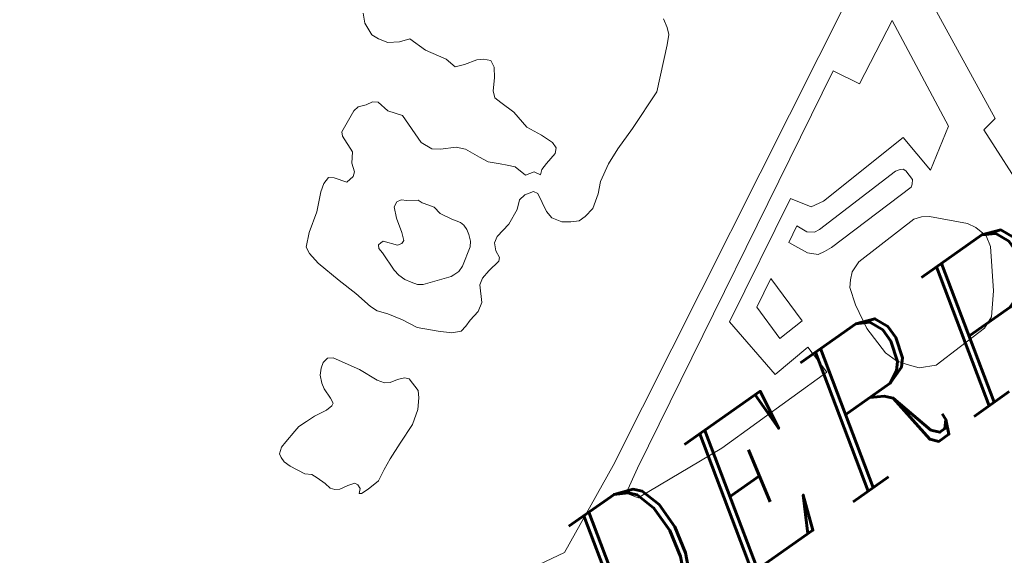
# Model space of a CAD drawing. Header units: metres. Extents: x 149090 to 149776, y 485756 to 486362.
# Tile 36 of 82: x 149568.66 to 149576.88, y 486309.95 to 486314.42. Entities that reach past the tile are written whole.
import ezdxf

# ---------------------------------------------------------------- set-up
doc = ezdxf.new("R2010")
doc.units = ezdxf.units.M
doc.header["$MEASUREMENT"] = 0
for name, color, linetype, lineweight in [('WVB-alg-onderhoek', 7, 'Continuous', 30), ('WVB-pen-brm-dik 018', 6, 'Continuous', 13), ('WVB-raster-60%', 253, 'Continuous', 30), ('WVB-tekst-dik 035', 1, 'Continuous', 40)]:
    doc.layers.add(name, color=color, linetype=linetype, lineweight=lineweight)
doc.styles.add('1 200   cursief   0.18', font='ITALICS.shx', dxfattribs={"height": 0.36})

# ---------------------------------------------------------------- blocks, each defined once
blk = doc.blocks.new('INZET')
at = {"layer": 'WVB-pen-brm-dik 018'}
for p, q in [((-0.098532, -0.029618), (-0.098608, -0.029765)), ((-0.098532, -0.029618), (-0.098608, -0.029765)), ((-0.098608, -0.029765), (-0.098623, -0.029994)), ((-0.098608, -0.029765), (-0.098623, -0.029994)), ((-0.098623, -0.029994), (-0.09857, -0.030111)), ((-0.098623, -0.029994), (-0.09857, -0.030111)), ((-0.09857, -0.030111), (-0.098479, -0.030251)), ((-0.09857, -0.030111), (-0.098479, -0.030251)), ((-0.098479, -0.030251), (-0.098312, -0.030354)), ((-0.098479, -0.030251), (-0.098312, -0.030354)), ((-0.098312, -0.030354), (-0.098145, -0.030413)), ((-0.098312, -0.030354), (-0.098145, -0.030413)), ((-0.098145, -0.030413), (-0.098039, -0.030722)), ((-0.098145, -0.030413), (-0.098039, -0.030722)), ((-0.098039, -0.030722), (-0.097842, -0.031039)), ((-0.098039, -0.030722), (-0.097842, -0.031039)), ((-0.0996, -0.030857), (-0.099964, -0.031026)), ((-0.0996, -0.030857), (-0.099964, -0.031026)), ((-0.099501, -0.030842), (-0.0996, -0.030857)), ((-0.099501, -0.030842), (-0.0996, -0.030857)), ((-0.099372, -0.030894), (-0.099501, -0.030842)), ((-0.099372, -0.030894), (-0.099501, -0.030842)), ((-0.099964, -0.031026), (-0.099995, -0.031093)), ((-0.099964, -0.031026), (-0.099995, -0.031093)), ((-0.099259, -0.030916), (-0.099372, -0.030894)), ((-0.099259, -0.030916), (-0.099372, -0.030894)), ((-0.099183, -0.030975), (-0.099259, -0.030916)), ((-0.099183, -0.030975), (-0.099259, -0.030916)), ((-0.099137, -0.031181), (-0.099183, -0.030975)), ((-0.099137, -0.031181), (-0.099183, -0.030975)), ((-0.097842, -0.031039), (-0.097796, -0.03123)), ((-0.097842, -0.031039), (-0.097796, -0.03123)), ((-0.099995, -0.031093), (-0.10001, -0.031402)), ((-0.099995, -0.031093), (-0.10001, -0.031402)), ((-0.098978, -0.031387), (-0.099137, -0.031181)), ((-0.098978, -0.031387), (-0.099137, -0.031181)), ((-0.097796, -0.03123), (-0.097644, -0.031289)), ((-0.097796, -0.03123), (-0.097644, -0.031289)), ((-0.097644, -0.031289), (-0.097432, -0.031341)), ((-0.097644, -0.031289), (-0.097432, -0.031341)), ((-0.097432, -0.031341), (-0.097333, -0.0314)), ((-0.097432, -0.031341), (-0.097333, -0.0314)), ((-0.100587, -0.03152), (-0.100708, -0.031556)), ((-0.100587, -0.03152), (-0.100708, -0.031556)), ((-0.100511, -0.031579), (-0.100587, -0.03152)), ((-0.100511, -0.031579), (-0.100587, -0.03152)), ((-0.10001, -0.031402), (-0.100131, -0.031549)), ((-0.10001, -0.031402), (-0.100131, -0.031549)), ((-0.098985, -0.031939), (-0.098978, -0.031387)), ((-0.098985, -0.031939), (-0.098978, -0.031387)), ((-0.097333, -0.0314), (-0.09725, -0.031488)), ((-0.097333, -0.0314), (-0.09725, -0.031488)), ((-0.09725, -0.031488), (-0.097265, -0.031613)), ((-0.09725, -0.031488), (-0.097265, -0.031613)), ((-0.10083, -0.031645), (-0.101073, -0.03188)), ((-0.10083, -0.031645), (-0.101073, -0.03188)), ((-0.100708, -0.031556), (-0.10083, -0.031645)), ((-0.100708, -0.031556), (-0.10083, -0.031645)), ((-0.100382, -0.031763), (-0.100511, -0.031579)), ((-0.100382, -0.031763), (-0.100511, -0.031579)), ((-0.100177, -0.031696), (-0.100238, -0.031748)), ((-0.100177, -0.031696), (-0.100238, -0.031748)), ((-0.100131, -0.031549), (-0.100177, -0.031696)), ((-0.100131, -0.031549), (-0.100177, -0.031696)), ((-0.097265, -0.031613), (-0.097363, -0.03176)), ((-0.097265, -0.031613), (-0.097363, -0.03176)), ((-0.100238, -0.031748), (-0.100382, -0.031763)), ((-0.100238, -0.031748), (-0.100382, -0.031763)), ((-0.097363, -0.03176), (-0.097506, -0.031926)), ((-0.097363, -0.03176), (-0.097506, -0.031926)), ((-0.101073, -0.03188), (-0.101376, -0.032087)), ((-0.101073, -0.03188), (-0.101376, -0.032087)), ((-0.098902, -0.032123), (-0.098985, -0.031939)), ((-0.098902, -0.032123), (-0.098985, -0.031939)), ((-0.097506, -0.031926), (-0.097552, -0.032037)), ((-0.097506, -0.031926), (-0.097552, -0.032037)), ((-0.097552, -0.032037), (-0.097514, -0.032155)), ((-0.097552, -0.032037), (-0.097514, -0.032155)), ((-0.101376, -0.032087), (-0.101558, -0.032256)), ((-0.101376, -0.032087), (-0.101558, -0.032256)), ((-0.098788, -0.032212), (-0.098902, -0.032123)), ((-0.098788, -0.032212), (-0.098902, -0.032123)), ((-0.097514, -0.032155), (-0.09743, -0.032412)), ((-0.097514, -0.032155), (-0.09743, -0.032412)), ((-0.101558, -0.032256), (-0.101573, -0.032374)), ((-0.101558, -0.032256), (-0.101573, -0.032374)), ((-0.098553, -0.032337), (-0.098788, -0.032212)), ((-0.098553, -0.032337), (-0.098788, -0.032212)), ((-0.098446, -0.032455), (-0.098553, -0.032337)), ((-0.098446, -0.032455), (-0.098553, -0.032337)), ((-0.101573, -0.032374), (-0.101551, -0.032587)), ((-0.101573, -0.032374), (-0.101551, -0.032587)), ((-0.09989, -0.032511), (-0.099975, -0.032553)), ((-0.09989, -0.032511), (-0.099975, -0.032553)), ((-0.09981, -0.032525), (-0.09989, -0.032511)), ((-0.09981, -0.032525), (-0.09989, -0.032511)), ((-0.099739, -0.032589), (-0.09981, -0.032525)), ((-0.099739, -0.032589), (-0.09981, -0.032525)), ((-0.098333, -0.032698), (-0.098446, -0.032455)), ((-0.098333, -0.032698), (-0.098446, -0.032455)), ((-0.09743, -0.032412), (-0.0974, -0.032744)), ((-0.09743, -0.032412), (-0.0974, -0.032744)), ((-0.101551, -0.032587), (-0.101429, -0.033029)), ((-0.101551, -0.032587), (-0.101429, -0.033029)), ((-0.099975, -0.032553), (-0.10005, -0.032727)), ((-0.099975, -0.032553), (-0.10005, -0.032727)), ((-0.099578, -0.032694), (-0.099739, -0.032589)), ((-0.099578, -0.032694), (-0.099739, -0.032589)), ((-0.09955, -0.032768), (-0.099578, -0.032694)), ((-0.09955, -0.032768), (-0.099578, -0.032694)), ((-0.094526, -0.032735), (-0.094488, -0.03258)), ((-0.094526, -0.032735), (-0.094488, -0.03258)), ((-0.10005, -0.032727), (-0.100112, -0.032978)), ((-0.10005, -0.032727), (-0.100112, -0.032978)), ((-0.099484, -0.032864), (-0.09955, -0.032768)), ((-0.099484, -0.032864), (-0.09955, -0.032768)), ((-0.098257, -0.032845), (-0.098333, -0.032698)), ((-0.098257, -0.032845), (-0.098333, -0.032698)), ((-0.098113, -0.032985), (-0.098257, -0.032845)), ((-0.098113, -0.032985), (-0.098257, -0.032845)), ((-0.0974, -0.032744), (-0.097271, -0.032994)), ((-0.0974, -0.032744), (-0.097271, -0.032994)), ((-0.094693, -0.032971), (-0.094572, -0.032845)), ((-0.094693, -0.032971), (-0.094572, -0.032845)), ((-0.094572, -0.032845), (-0.094526, -0.032735)), ((-0.094572, -0.032845), (-0.094526, -0.032735)), ((-0.100551, -0.032923), (-0.100579, -0.032974)), ((-0.100551, -0.032923), (-0.100579, -0.032974)), ((-0.100579, -0.032974), (-0.100575, -0.03307)), ((-0.100579, -0.032974), (-0.100575, -0.03307)), ((-0.100499, -0.032914), (-0.100551, -0.032923)), ((-0.100499, -0.032914), (-0.100551, -0.032923)), ((-0.100452, -0.032919), (-0.100499, -0.032914)), ((-0.100452, -0.032919), (-0.100499, -0.032914)), ((-0.100296, -0.033107), (-0.100452, -0.032919)), ((-0.100296, -0.033107), (-0.100452, -0.032919)), ((-0.100112, -0.032978), (-0.100164, -0.033107)), ((-0.100112, -0.032978), (-0.100164, -0.033107)), ((-0.099432, -0.032942), (-0.099484, -0.032864)), ((-0.099432, -0.032942), (-0.099484, -0.032864)), ((-0.099408, -0.033088), (-0.099432, -0.032942)), ((-0.099408, -0.033088), (-0.099432, -0.032942)), ((-0.09803, -0.033075), (-0.098113, -0.032985)), ((-0.09803, -0.033075), (-0.098113, -0.032985)), ((-0.097271, -0.032994), (-0.097195, -0.0332)), ((-0.097271, -0.032994), (-0.097195, -0.0332)), ((-0.095285, -0.033508), (-0.094693, -0.032971)), ((-0.095285, -0.033508), (-0.094693, -0.032971)), ((-0.101429, -0.033029), (-0.101331, -0.033367)), ((-0.101429, -0.033029), (-0.101331, -0.033367)), ((-0.100575, -0.03307), (-0.100579, -0.033418)), ((-0.100575, -0.03307), (-0.100579, -0.033418)), ((-0.10022, -0.033125), (-0.100296, -0.033107)), ((-0.10022, -0.033125), (-0.100296, -0.033107)), ((-0.100164, -0.033107), (-0.10022, -0.033125)), ((-0.100164, -0.033107), (-0.10022, -0.033125)), ((-0.099304, -0.033276), (-0.099408, -0.033088)), ((-0.099304, -0.033276), (-0.099408, -0.033088)), ((-0.097939, -0.033171), (-0.09803, -0.033075)), ((-0.097939, -0.033171), (-0.09803, -0.033075)), ((-0.097875, -0.033387), (-0.097939, -0.033171)), ((-0.097875, -0.033387), (-0.097939, -0.033171)), ((-0.099473, -0.038184), (-0.090338, -0.033308)), ((-0.090338, -0.033308), (-0.099473, -0.038184)), ((-0.099215, -0.033404), (-0.099304, -0.033276)), ((-0.099215, -0.033404), (-0.099304, -0.033276)), ((-0.097195, -0.03331), (-0.097263, -0.033377)), ((-0.097195, -0.03331), (-0.097263, -0.033377)), ((-0.097195, -0.0332), (-0.097195, -0.03331)), ((-0.097195, -0.0332), (-0.097195, -0.03331)), ((-0.101331, -0.033367), (-0.101255, -0.033684)), ((-0.101331, -0.033367), (-0.101255, -0.033684)), ((-0.100579, -0.033418), (-0.100565, -0.033533)), ((-0.100579, -0.033418), (-0.100565, -0.033533)), ((-0.099196, -0.033473), (-0.099215, -0.033404)), ((-0.099196, -0.033473), (-0.099215, -0.033404)), ((-0.099196, -0.03356), (-0.099196, -0.033473)), ((-0.099196, -0.03356), (-0.099196, -0.033473)), ((-0.097727, -0.033423), (-0.097875, -0.033387)), ((-0.097727, -0.033423), (-0.097875, -0.033387)), ((-0.097669, -0.033524), (-0.097727, -0.033423)), ((-0.097669, -0.033524), (-0.097727, -0.033423)), ((-0.097597, -0.033465), (-0.097669, -0.033524)), ((-0.097597, -0.033465), (-0.097669, -0.033524)), ((-0.097476, -0.033428), (-0.097597, -0.033465)), ((-0.097476, -0.033428), (-0.097597, -0.033465)), ((-0.097263, -0.033377), (-0.097476, -0.033428)), ((-0.097263, -0.033377), (-0.097476, -0.033428)), ((-0.095968, -0.03378), (-0.095285, -0.033508)), ((-0.095968, -0.03378), (-0.095285, -0.033508)), ((-0.100565, -0.033533), (-0.100523, -0.033647)), ((-0.100565, -0.033533), (-0.100523, -0.033647)), ((-0.100523, -0.033647), (-0.100466, -0.033743)), ((-0.100523, -0.033647), (-0.100466, -0.033743)), ((-0.099262, -0.033757), (-0.099219, -0.033652)), ((-0.099262, -0.033757), (-0.099219, -0.033652)), ((-0.099219, -0.033652), (-0.099196, -0.03356)), ((-0.099219, -0.033652), (-0.099196, -0.03356)), ((-0.098317, -0.033772), (-0.098196, -0.033662)), ((-0.098317, -0.033772), (-0.098196, -0.033662)), ((-0.098196, -0.033662), (-0.098075, -0.033647)), ((-0.098196, -0.033662), (-0.098075, -0.033647)), ((-0.098075, -0.033647), (-0.097923, -0.033684)), ((-0.098075, -0.033647), (-0.097923, -0.033684)), ((-0.101255, -0.033684), (-0.101202, -0.033809)), ((-0.101255, -0.033684), (-0.101202, -0.033809)), ((-0.101202, -0.033809), (-0.101088, -0.033949)), ((-0.101202, -0.033809), (-0.101088, -0.033949)), ((-0.100466, -0.033743), (-0.1004, -0.033835)), ((-0.100466, -0.033743), (-0.1004, -0.033835)), ((-0.1004, -0.033835), (-0.10032, -0.03389)), ((-0.1004, -0.033835), (-0.10032, -0.03389)), ((-0.099611, -0.034018), (-0.099319, -0.03383)), ((-0.099611, -0.034018), (-0.099319, -0.03383)), ((-0.099319, -0.03383), (-0.099262, -0.033757)), ((-0.099319, -0.03383), (-0.099262, -0.033757)), ((-0.098576, -0.03389), (-0.098317, -0.033772)), ((-0.098576, -0.03389), (-0.098317, -0.033772)), ((-0.097885, -0.03375), (-0.097938, -0.034082)), ((-0.097885, -0.03375), (-0.097938, -0.034082)), ((-0.097923, -0.033684), (-0.097885, -0.03375)), ((-0.097923, -0.033684), (-0.097885, -0.03375)), ((-0.096363, -0.033913), (-0.095968, -0.03378)), ((-0.096363, -0.033913), (-0.095968, -0.03378)), ((-0.102437, -0.033993), (-0.102518, -0.034048)), ((-0.102437, -0.033993), (-0.102518, -0.034048)), ((-0.102334, -0.033976), (-0.102437, -0.033993)), ((-0.102334, -0.033976), (-0.102437, -0.033993)), ((-0.102253, -0.034026), (-0.102334, -0.033976)), ((-0.102253, -0.034026), (-0.102334, -0.033976)), ((-0.101088, -0.033949), (-0.100944, -0.034177)), ((-0.101088, -0.033949), (-0.100944, -0.034177)), ((-0.10032, -0.03389), (-0.099866, -0.03405)), ((-0.10032, -0.03389), (-0.099866, -0.03405)), ((-0.099008, -0.034133), (-0.098947, -0.034008)), ((-0.099008, -0.034133), (-0.098947, -0.034008)), ((-0.098947, -0.034008), (-0.098856, -0.033949)), ((-0.098947, -0.034008), (-0.098856, -0.033949)), ((-0.098856, -0.033949), (-0.098576, -0.03389)), ((-0.098856, -0.033949), (-0.098576, -0.03389)), ((-0.096636, -0.034031), (-0.096363, -0.033913)), ((-0.096636, -0.034031), (-0.096363, -0.033913)), ((-0.102599, -0.034138), (-0.102656, -0.034261)), ((-0.102599, -0.034138), (-0.102656, -0.034261)), ((-0.102518, -0.034048), (-0.102599, -0.034138)), ((-0.102518, -0.034048), (-0.102599, -0.034138)), ((-0.102011, -0.034439), (-0.102253, -0.034026)), ((-0.102011, -0.034439), (-0.102253, -0.034026)), ((-0.099866, -0.03405), (-0.09981, -0.034055)), ((-0.099866, -0.03405), (-0.09981, -0.034055)), ((-0.09981, -0.034055), (-0.09971, -0.034055)), ((-0.09981, -0.034055), (-0.09971, -0.034055)), ((-0.09971, -0.034055), (-0.099611, -0.034018)), ((-0.09971, -0.034055), (-0.099611, -0.034018)), ((-0.099023, -0.034258), (-0.099008, -0.034133)), ((-0.099023, -0.034258), (-0.099008, -0.034133)), ((-0.097938, -0.034082), (-0.09793, -0.034221)), ((-0.097938, -0.034082), (-0.09793, -0.034221)), ((-0.096913, -0.034192), (-0.096636, -0.034031)), ((-0.096913, -0.034192), (-0.096636, -0.034031)), ((-0.090584, -0.034095), (-0.090928, -0.03713)), ((-0.090928, -0.03713), (-0.090584, -0.034095)), ((-0.102656, -0.034261), (-0.102673, -0.034361)), ((-0.102656, -0.034261), (-0.102673, -0.034361)), ((-0.100944, -0.034177), (-0.100822, -0.03442)), ((-0.100944, -0.034177), (-0.100822, -0.03442)), ((-0.099456, -0.034376), (-0.099297, -0.034339)), ((-0.099456, -0.034376), (-0.099297, -0.034339)), ((-0.099297, -0.034339), (-0.099069, -0.034302)), ((-0.099297, -0.034339), (-0.099069, -0.034302)), ((-0.099069, -0.034302), (-0.099023, -0.034258)), ((-0.099069, -0.034302), (-0.099023, -0.034258)), ((-0.09793, -0.034221), (-0.097832, -0.034369)), ((-0.09793, -0.034221), (-0.097832, -0.034369)), ((-0.097278, -0.034486), (-0.097065, -0.034339)), ((-0.097278, -0.034486), (-0.097065, -0.034339)), ((-0.097065, -0.034339), (-0.096913, -0.034192)), ((-0.097065, -0.034339), (-0.096913, -0.034192)), ((-0.102673, -0.034361), (-0.102679, -0.034551)), ((-0.102673, -0.034361), (-0.102679, -0.034551)), ((-0.101867, -0.034752), (-0.102011, -0.034439)), ((-0.101867, -0.034752), (-0.102011, -0.034439)), ((-0.100822, -0.03442), (-0.100564, -0.034671)), ((-0.100822, -0.03442), (-0.100564, -0.034671)), ((-0.099699, -0.0347), (-0.099555, -0.034442)), ((-0.099699, -0.0347), (-0.099555, -0.034442)), ((-0.099555, -0.034442), (-0.099456, -0.034376)), ((-0.099555, -0.034442), (-0.099456, -0.034376)), ((-0.097832, -0.034369), (-0.09771, -0.034457)), ((-0.097832, -0.034369), (-0.09771, -0.034457)), ((-0.09771, -0.034457), (-0.097581, -0.034523)), ((-0.09771, -0.034457), (-0.097581, -0.034523)), ((-0.09746, -0.034523), (-0.097278, -0.034486)), ((-0.09746, -0.034523), (-0.097278, -0.034486)), ((-0.103485, -0.034657), (-0.10371, -0.034713)), ((-0.103485, -0.034657), (-0.10371, -0.034713)), ((-0.103382, -0.034629), (-0.103485, -0.034657)), ((-0.103382, -0.034629), (-0.103485, -0.034657)), ((-0.103232, -0.034635), (-0.103382, -0.034629)), ((-0.103232, -0.034635), (-0.103382, -0.034629)), ((-0.103071, -0.034641), (-0.103232, -0.034635)), ((-0.103071, -0.034641), (-0.103232, -0.034635)), ((-0.102852, -0.034674), (-0.103071, -0.034641)), ((-0.102852, -0.034674), (-0.103071, -0.034641)), ((-0.102737, -0.034668), (-0.102852, -0.034674)), ((-0.102737, -0.034668), (-0.102852, -0.034674)), ((-0.102691, -0.034646), (-0.102737, -0.034668)), ((-0.102691, -0.034646), (-0.102737, -0.034668)), ((-0.102679, -0.034551), (-0.102691, -0.034646)), ((-0.102679, -0.034551), (-0.102691, -0.034646)), ((-0.097581, -0.034523), (-0.09746, -0.034523)), ((-0.097581, -0.034523), (-0.09746, -0.034523)), ((-0.103911, -0.034814), (-0.103923, -0.034881)), ((-0.103911, -0.034814), (-0.103923, -0.034881)), ((-0.103819, -0.034747), (-0.103911, -0.034814)), ((-0.103819, -0.034747), (-0.103911, -0.034814)), ((-0.10371, -0.034713), (-0.103819, -0.034747)), ((-0.10371, -0.034713), (-0.103819, -0.034747)), ((-0.101798, -0.034858), (-0.101867, -0.034752)), ((-0.101798, -0.034858), (-0.101867, -0.034752)), ((-0.100564, -0.034671), (-0.100397, -0.034825)), ((-0.100564, -0.034671), (-0.100397, -0.034825)), ((-0.100397, -0.034825), (-0.100253, -0.034891)), ((-0.100397, -0.034825), (-0.100253, -0.034891)), ((-0.100139, -0.034869), (-0.100025, -0.034832)), ((-0.100139, -0.034869), (-0.100025, -0.034832)), ((-0.100025, -0.034832), (-0.099835, -0.034788)), ((-0.100025, -0.034832), (-0.099835, -0.034788)), ((-0.099835, -0.034788), (-0.099699, -0.0347)), ((-0.099835, -0.034788), (-0.099699, -0.0347)), ((-0.091393, -0.034803), (-0.092445, -0.03535)), ((-0.091393, -0.034803), (-0.092445, -0.03535)), ((-0.091636, -0.036786), (-0.091393, -0.034803)), ((-0.091636, -0.036786), (-0.091393, -0.034803)), ((-0.103923, -0.034881), (-0.103923, -0.03497)), ((-0.103923, -0.034881), (-0.103923, -0.03497)), ((-0.103923, -0.03497), (-0.103883, -0.035087)), ((-0.103923, -0.03497), (-0.103883, -0.035087)), ((-0.101712, -0.034909), (-0.101798, -0.034858)), ((-0.101712, -0.034909), (-0.101798, -0.034858)), ((-0.101585, -0.034942), (-0.101712, -0.034909)), ((-0.101585, -0.034942), (-0.101712, -0.034909)), ((-0.101476, -0.034981), (-0.101585, -0.034942)), ((-0.101476, -0.034981), (-0.101585, -0.034942)), ((-0.101424, -0.035043), (-0.101476, -0.034981)), ((-0.101424, -0.035043), (-0.101476, -0.034981)), ((-0.100253, -0.034891), (-0.100139, -0.034869)), ((-0.100253, -0.034891), (-0.100139, -0.034869)), ((-0.092677, -0.034923), (-0.099168, -0.038455)), ((-0.092677, -0.034923), (-0.099168, -0.038455)), ((-0.092445, -0.03535), (-0.092677, -0.034923)), ((-0.092445, -0.03535), (-0.092677, -0.034923)), ((-0.103883, -0.035087), (-0.103756, -0.035333)), ((-0.103883, -0.035087), (-0.103756, -0.035333)), ((-0.101412, -0.035288), (-0.101424, -0.035043)), ((-0.101412, -0.035288), (-0.101424, -0.035043)), ((-0.10147, -0.035395), (-0.101412, -0.035288)), ((-0.10147, -0.035395), (-0.101412, -0.035288)), ((-0.103756, -0.035333), (-0.10367, -0.035411)), ((-0.103756, -0.035333), (-0.10367, -0.035411)), ((-0.10367, -0.035411), (-0.103629, -0.035506)), ((-0.10367, -0.035411), (-0.103629, -0.035506)), ((-0.101597, -0.035545), (-0.10147, -0.035395)), ((-0.101597, -0.035545), (-0.10147, -0.035395)), ((-0.103629, -0.035506), (-0.103572, -0.035663)), ((-0.103629, -0.035506), (-0.103572, -0.035663)), ((-0.101815, -0.035696), (-0.101597, -0.035545)), ((-0.101815, -0.035696), (-0.101597, -0.035545)), ((-0.103572, -0.035663), (-0.103549, -0.035774)), ((-0.103572, -0.035663), (-0.103549, -0.035774)), ((-0.103549, -0.035774), (-0.103497, -0.035836)), ((-0.103549, -0.035774), (-0.103497, -0.035836)), ((-0.102161, -0.035836), (-0.101815, -0.035696)), ((-0.102161, -0.035836), (-0.101815, -0.035696)), ((-0.103497, -0.035836), (-0.103428, -0.03588)), ((-0.103497, -0.035836), (-0.103428, -0.03588)), ((-0.103428, -0.03588), (-0.103284, -0.035908)), ((-0.103428, -0.03588), (-0.103284, -0.035908)), ((-0.103284, -0.035908), (-0.103163, -0.035942)), ((-0.103284, -0.035908), (-0.103163, -0.035942)), ((-0.103163, -0.035942), (-0.10314, -0.035992)), ((-0.103163, -0.035942), (-0.10314, -0.035992)), ((-0.102633, -0.036037), (-0.102449, -0.035953)), ((-0.102633, -0.036037), (-0.102449, -0.035953)), ((-0.102449, -0.035953), (-0.102161, -0.035836)), ((-0.102449, -0.035953), (-0.102161, -0.035836)), ((-0.103146, -0.036065), (-0.103203, -0.036126)), ((-0.103146, -0.036065), (-0.103203, -0.036126)), ((-0.103203, -0.036126), (-0.103174, -0.036149)), ((-0.103203, -0.036126), (-0.103174, -0.036149)), ((-0.10314, -0.035992), (-0.103146, -0.036065)), ((-0.10314, -0.035992), (-0.103146, -0.036065)), ((-0.103042, -0.036154), (-0.102817, -0.036137)), ((-0.103042, -0.036154), (-0.102817, -0.036137)), ((-0.102817, -0.036137), (-0.102633, -0.036037)), ((-0.102817, -0.036137), (-0.102633, -0.036037)), ((-0.103174, -0.036149), (-0.103042, -0.036154)), ((-0.103174, -0.036149), (-0.103042, -0.036154)), ((-0.096501, -0.037345), (-0.094488, -0.03625)), ((-0.096501, -0.037345), (-0.094488, -0.03625)), ((-0.094488, -0.03625), (-0.094285, -0.036564)), ((-0.094488, -0.03625), (-0.094285, -0.036564)), ((-0.094285, -0.036564), (-0.094063, -0.036604)), ((-0.094285, -0.036564), (-0.094063, -0.036604)), ((-0.094063, -0.036604), (-0.092364, -0.036503)), ((-0.094063, -0.036604), (-0.092364, -0.036503)), ((-0.092364, -0.036503), (-0.092303, -0.037211)), ((-0.092364, -0.036503), (-0.092303, -0.037211)), ((-0.09466, -0.036685), (-0.094932, -0.036833)), ((-0.09466, -0.036685), (-0.094932, -0.036833)), ((-0.094584, -0.03686), (-0.09466, -0.036685)), ((-0.094584, -0.03686), (-0.09466, -0.036685)), ((-0.092303, -0.037211), (-0.091636, -0.036786)), ((-0.092303, -0.037211), (-0.091636, -0.036786)), ((-0.094932, -0.036833), (-0.094779, -0.037157)), ((-0.094932, -0.036833), (-0.094779, -0.037157)), ((-0.094482, -0.036942), (-0.094584, -0.03686)), ((-0.094482, -0.036942), (-0.094584, -0.03686)), ((-0.094389, -0.036952), (-0.094482, -0.036942)), ((-0.094389, -0.036952), (-0.094482, -0.036942)), ((-0.092792, -0.036891), (-0.094389, -0.036952)), ((-0.092792, -0.036891), (-0.094389, -0.036952)), ((-0.09271, -0.036911), (-0.092792, -0.036891)), ((-0.09271, -0.036911), (-0.092792, -0.036891)), ((-0.092669, -0.036932), (-0.09271, -0.036911)), ((-0.092669, -0.036932), (-0.09271, -0.036911)), ((-0.092649, -0.036983), (-0.092669, -0.036932)), ((-0.092649, -0.036983), (-0.092669, -0.036932)), ((-0.092639, -0.037167), (-0.092649, -0.036983)), ((-0.092639, -0.037167), (-0.092649, -0.036983)), ((-0.090928, -0.03713), (-0.091191, -0.037171)), ((-0.091191, -0.037171), (-0.090928, -0.03713)), ((-0.095522, -0.037154), (-0.095992, -0.03741)), ((-0.095992, -0.03741), (-0.095522, -0.037154)), ((-0.095504, -0.03803), (-0.095522, -0.037154)), ((-0.095522, -0.037154), (-0.095504, -0.03803)), ((-0.094779, -0.037157), (-0.094645, -0.03728)), ((-0.094779, -0.037157), (-0.094645, -0.03728)), ((-0.094645, -0.03728), (-0.094533, -0.0373)), ((-0.094645, -0.03728), (-0.094533, -0.0373)), ((-0.0944, -0.037311), (-0.092731, -0.037259)), ((-0.0944, -0.037311), (-0.092731, -0.037259)), ((-0.092731, -0.037259), (-0.09269, -0.037229)), ((-0.092731, -0.037259), (-0.09269, -0.037229)), ((-0.09269, -0.037229), (-0.092639, -0.037167)), ((-0.09269, -0.037229), (-0.092639, -0.037167)), ((-0.091191, -0.037171), (-0.091272, -0.039012)), ((-0.091272, -0.039012), (-0.091191, -0.037171)), ((-0.096388, -0.038506), (-0.096501, -0.037345)), ((-0.096388, -0.038506), (-0.096501, -0.037345)), ((-0.095992, -0.03741), (-0.095977, -0.038055)), ((-0.095977, -0.038055), (-0.095992, -0.03741)), ((-0.094533, -0.0373), (-0.0944, -0.037311)), ((-0.094533, -0.0373), (-0.0944, -0.037311)), ((-0.094164, -0.037772), (-0.094348, -0.037843)), ((-0.094164, -0.037772), (-0.094348, -0.037843)), ((-0.093284, -0.037731), (-0.094164, -0.037772)), ((-0.093284, -0.037731), (-0.094164, -0.037772)), ((-0.093007, -0.03772), (-0.093284, -0.037731)), ((-0.093007, -0.03772), (-0.093284, -0.037731)), ((-0.092874, -0.037761), (-0.093007, -0.03772)), ((-0.092874, -0.037761), (-0.093007, -0.03772)), ((-0.092761, -0.037833), (-0.092874, -0.037761)), ((-0.092761, -0.037833), (-0.092874, -0.037761)), ((-0.094451, -0.037935), (-0.094533, -0.038038)), ((-0.094451, -0.037935), (-0.094533, -0.038038)), ((-0.094348, -0.037843), (-0.094451, -0.037935)), ((-0.094348, -0.037843), (-0.094451, -0.037935)), ((-0.092311, -0.038294), (-0.092761, -0.037833)), ((-0.092311, -0.038294), (-0.092761, -0.037833)), ((-0.095977, -0.038055), (-0.095504, -0.03803)), ((-0.095504, -0.03803), (-0.095977, -0.038055)), ((-0.094533, -0.038038), (-0.094625, -0.038325)), ((-0.094533, -0.038038), (-0.094625, -0.038325)), ((-0.100969, -0.038903), (-0.099473, -0.038184)), ((-0.099473, -0.038184), (-0.100969, -0.038903)), ((-0.095681, -0.038445), (-0.096388, -0.038506)), ((-0.095681, -0.038445), (-0.096388, -0.038506)), ((-0.09566, -0.038971), (-0.095681, -0.038445)), ((-0.09566, -0.038971), (-0.095681, -0.038445)), ((-0.094625, -0.038325), (-0.094697, -0.038755)), ((-0.094625, -0.038325), (-0.094697, -0.038755)), ((-0.092239, -0.038427), (-0.092311, -0.038294)), ((-0.092239, -0.038427), (-0.092311, -0.038294)), ((-0.092178, -0.038642), (-0.092239, -0.038427)), ((-0.092178, -0.038642), (-0.092239, -0.038427)), ((-0.099168, -0.038455), (-0.099563, -0.038688)), ((-0.099168, -0.038455), (-0.099563, -0.038688)), ((-0.099563, -0.038688), (-0.099442, -0.03887)), ((-0.099563, -0.038688), (-0.099442, -0.03887)), ((-0.094697, -0.038755), (-0.094676, -0.039267)), ((-0.094697, -0.038755), (-0.094676, -0.039267)), ((-0.092219, -0.038827), (-0.092178, -0.038642)), ((-0.092219, -0.038827), (-0.092178, -0.038642)), ((-0.101434, -0.038823), (-0.100969, -0.038903)), ((-0.100969, -0.038903), (-0.101434, -0.038823)), ((-0.099442, -0.03887), (-0.097824, -0.038991)), ((-0.099442, -0.03887), (-0.097824, -0.038991)), ((-0.092608, -0.039462), (-0.092219, -0.038827)), ((-0.092608, -0.039462), (-0.092219, -0.038827)), ((-0.097824, -0.038991), (-0.09566, -0.038971)), ((-0.097824, -0.038991), (-0.09566, -0.038971)), ((-0.094676, -0.039267), (-0.094604, -0.039482)), ((-0.094676, -0.039267), (-0.094604, -0.039482)), ((-0.094604, -0.039482), (-0.094492, -0.039636)), ((-0.094604, -0.039482), (-0.094492, -0.039636)), ((-0.092884, -0.0398), (-0.092608, -0.039462)), ((-0.092884, -0.0398), (-0.092608, -0.039462)), ((-0.094492, -0.039636), (-0.094359, -0.0398)), ((-0.094492, -0.039636), (-0.094359, -0.0398)), ((-0.094359, -0.0398), (-0.094103, -0.039923)), ((-0.094359, -0.0398), (-0.094103, -0.039923)), ((-0.094103, -0.039923), (-0.093591, -0.039902)), ((-0.094103, -0.039923), (-0.093591, -0.039902)), ((-0.093591, -0.039902), (-0.093089, -0.039882)), ((-0.093591, -0.039902), (-0.093089, -0.039882)), ((-0.093089, -0.039882), (-0.092884, -0.0398)), ((-0.093089, -0.039882), (-0.092884, -0.0398))]:
    blk.add_line(p, q, dxfattribs=at)
at = {"layer": 'WVB-tekst-dik 035', "style": '1 200   cursief   0.18'}
blk.add_text('NOORDERPLASSEN', height=0.0024, dxfattribs=at).set_placement((-0.110845, -0.040988))

msp = doc.modelspace()

# ---------------------------------------------------------------- linework, layer by layer
at = {"layer": 'WVB-alg-onderhoek', "lineweight": 40, "ltscale": 500}
msp.add_3dface([(149266.0511, 485765.9943), (149768.6553, 486120.415), (149603.259, 486354.9637), (149100.6548, 486000.543)], dxfattribs=at)

# ---------------------------------------------------------------- block references
at = {"layer": 'WVB-raster-60%', "xscale": 500.0000000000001, "yscale": 500.0000000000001, "zscale": 500.0000000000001, "rotation": 35.19028839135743}
msp.add_blockref('INZET', (149603.259, 486354.9637), dxfattribs=at)

doc.saveas('drawing.dxf')
